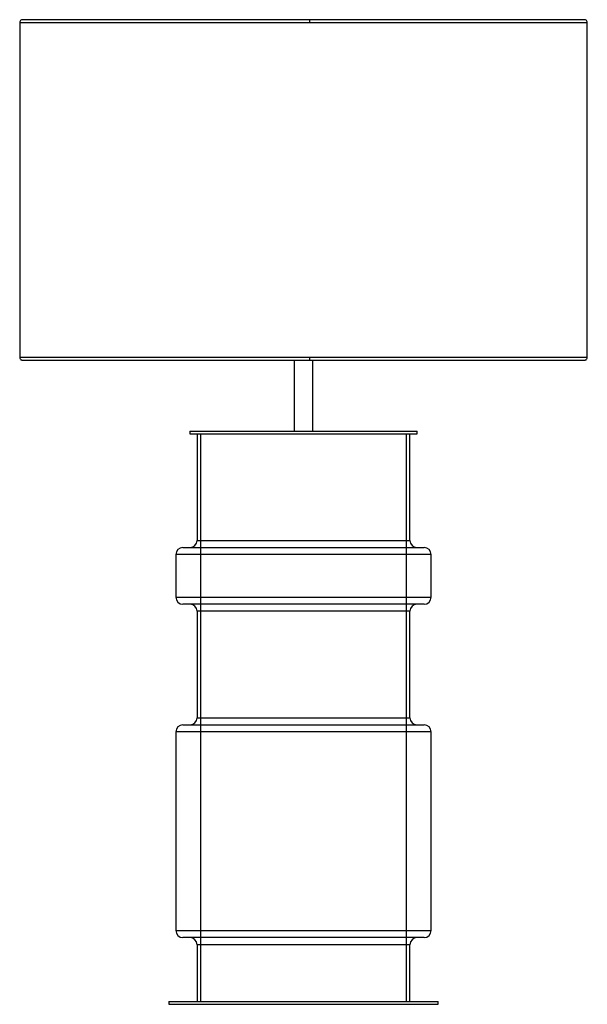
# Model space of a CAD drawing. Header units: millimetres. Extents: x -217 to 183, y -212 to 482.
import ezdxf

# ---------------------------------------------------------------- set-up
doc = ezdxf.new("R2010")
doc.units = ezdxf.units.MM

msp = doc.modelspace()

# ---------------------------------------------------------------- linework, layer by layer
at = {"color": 7, "linetype": 'Continuous', "lineweight": 25}
for p, q in [((-216.65, 480.04), (-216.65, 244.04)), ((181.35, 482.04), (-214.65, 482.04)), ((183.35, 244.04), (183.35, 480.04)), ((-214.65, 242.04), (181.35, 242.04)), ((-23.15, 242.05), (-23.15, 192.05)), ((-23.1, 242.11), (-21.65, 242.04)), ((-11.65, 242.04), (-10.25, 242.11)), ((-10.15, 192.05), (-10.15, 242.05)), ((-96.65, 192.05), (-96.65, 190.05)), ((-96.65, 192.05), (63.35, 192.05)), ((-96.65, 190.05), (63.35, 190.05)), ((-91.65, 190.05), (-91.65, 115.05)), ((-89.15, 190.05), (-89.15, -209.95)), ((55.85, -209.95), (55.85, 190.05)), ((58.35, 115.05), (58.35, 190.05)), ((63.35, 190.05), (63.35, 192.05)), ((-91.64, 115.05), (58.34, 115.05)), ((-106.65, 105.05), (-106.65, 75.05)), ((73.35, 105.05), (-106.65, 105.05)), ((-101.64, 110.05), (68.34, 110.05)), ((73.35, 75.05), (73.35, 105.05)), ((-106.65, 75.05), (73.35, 75.05)), ((68.34, 70.05), (-101.64, 70.05)), ((-91.65, 65.05), (-91.65, -9.95)), ((58.34, 65.05), (-91.64, 65.05)), ((58.35, -9.95), (58.35, 65.05)), ((-91.64, -9.95), (58.34, -9.95)), ((-106.65, -19.95), (-106.65, -159.95)), ((73.35, -19.95), (-106.65, -19.95)), ((-101.64, -14.95), (68.34, -14.95)), ((73.35, -159.95), (73.35, -19.95)), ((-106.65, -159.95), (73.35, -159.95)), ((68.34, -164.95), (-101.64, -164.95)), ((-91.65, -169.95), (-91.65, -209.95)), ((58.34, -169.95), (-91.64, -169.95)), ((58.35, -209.95), (58.35, -169.95)), ((-111.65, -209.95), (-111.65, -211.95)), ((-111.65, -209.95), (78.35, -209.95)), ((-111.65, -211.95), (78.35, -211.95)), ((78.35, -211.95), (78.35, -209.95))]:
    msp.add_line(p, q, dxfattribs=at)
for centre, start, end in [((-96.65, 115.05), 270, 0), ((63.35, 115.05), 180, 270), ((-101.65, 105.05), 90, 180), ((68.35, 105.05), 0, 90), ((-101.65, 75.05), 180, 270), ((-96.65, 65.05), 0, 90), ((63.35, 65.05), 90, 180), ((68.35, 75.05), 270, 0), ((-96.65, -9.95), 270, 0), ((63.35, -9.95), 180, 270), ((-101.65, -19.95), 90, 180), ((68.35, -19.95), 0, 90), ((-101.65, -159.95), 180, 270), ((-96.65, -169.95), 0, 90), ((63.35, -169.95), 90, 180), ((68.35, -159.95), 270, 0)]:
    msp.add_arc(centre, 5, start, end, dxfattribs=at)
for points, knots in [([(-214.65, 482.04), (-214.92, 482.01), (-215.47, 481.95), (-216.18, 481.43), (-216.63, 480.67), (-216.64, 480.11), (-216.64, 479.84)], [0, 0, 0, 0, 0.23877, 0.5, 0.76123, 1, 1, 1, 1]), ([(-216.52, 480.04), (-216.56, 480.04), (-216.76, 480.04), (-215.73, 480.04), (-213.41, 480.04), (-209.66, 480.04), (-204.69, 480.04), (-198.55, 480.04), (-191.36, 480.04), (-183.25, 480.04), (-174.35, 480.04), (-164.8, 480.04), (-154.72, 480.04), (-144.25, 480.04), (-133.52, 480.04), (-122.62, 480.04), (-111.66, 480.04), (-100.73, 480.04), (-89.91, 480.04), (-79.25, 480.04), (-68.17, 480.04), (-56.72, 480.04), (-44.98, 480.04), (-33.71, 480.04), (-22.94, 480.04), (-15.92, 480.04), (-12.51, 480.04)], [0, 0, 0, 0, 0.0130211, 0.0653474, 0.117493, 0.1692809, 0.2205411, 0.2711145, 0.3208546, 0.3696303, 0.4173271, 0.4638479, 0.509113, 0.5530601, 0.5956432, 0.6368316, 0.6766087, 0.7149701, 0.7519224, 0.7874814, 0.8216707, 0.8609304, 0.8983222, 0.9339148, 0.9677818, 1, 1, 1, 1]), ([(-12.55, 482.01), (-12.55, 482.03), (-12.54, 482.09), (-12.53, 481.96), (-12.52, 481.74), (-12.52, 481.48), (-12.51, 481.16), (-12.51, 480.69), (-12.51, 480.3), (-12.51, 480.04)], [0, 0, 0, 0, 0.051196, 0.27474, 0.395959, 0.52047, 0.64573, 0.769106, 1, 1, 1, 1]), ([(-12.51, 480.04), (-9.09, 480.04), (-2.08, 480.04), (8.66, 480.04), (19.86, 480.04), (31.51, 480.04), (42.84, 480.04), (53.78, 480.04), (64.26, 480.04), (74.88, 480.04), (85.58, 480.04), (96.26, 480.04), (106.85, 480.04), (117.23, 480.04), (127.31, 480.04), (136.95, 480.04), (146.03, 480.04), (154.41, 480.04), (161.96, 480.04), (168.56, 480.04), (174.07, 480.04), (178.41, 480.04), (181.44, 480.04), (183.14, 480.04), (183.2, 480.04), (183.22, 480.04)], [0, 0, 0, 0, 0.03308, 0.067852, 0.104396, 0.142788, 0.183097, 0.218201, 0.25471, 0.292651, 0.332038, 0.372878, 0.415168, 0.458889, 0.504012, 0.550487, 0.598251, 0.647223, 0.697303, 0.748373, 0.800299, 0.85293, 0.906102, 0.959642, 1, 1, 1, 1]), ([(183.34, 479.84), (183.33, 480.11), (183.33, 480.67), (182.88, 481.43), (182.17, 481.95), (181.62, 482.01), (181.35, 482.04)], [0, 0, 0, 0, 0.23877, 0.5, 0.76123, 1, 1, 1, 1]), ([(-216.64, 244.24), (-216.64, 243.98), (-216.63, 243.42), (-216.18, 242.66), (-215.47, 242.14), (-214.92, 242.08), (-214.65, 242.04)], [0, 0, 0, 0, 0.23877, 0.5, 0.76123, 1, 1, 1, 1]), ([(-12.51, 244.04), (-15.92, 244.04), (-22.94, 244.04), (-33.71, 244.04), (-44.98, 244.04), (-56.72, 244.04), (-68.17, 244.04), (-79.25, 244.04), (-89.91, 244.04), (-100.73, 244.04), (-111.66, 244.04), (-122.62, 244.04), (-133.52, 244.04), (-144.25, 244.04), (-154.72, 244.04), (-164.8, 244.04), (-174.35, 244.04), (-183.25, 244.04), (-191.36, 244.04), (-198.55, 244.04), (-204.69, 244.04), (-209.66, 244.04), (-213.41, 244.04), (-215.73, 244.04), (-216.76, 244.04), (-216.56, 244.04), (-216.52, 244.04)], [0, 0, 0, 0, 0.0322182, 0.0660852, 0.1016778, 0.1390696, 0.1783293, 0.2125186, 0.2480776, 0.2850299, 0.3233913, 0.3631684, 0.4043568, 0.4469399, 0.490887, 0.5361521, 0.5826729, 0.6303697, 0.6791454, 0.7288855, 0.7794589, 0.8307191, 0.882507, 0.9346526, 0.9869789, 1, 1, 1, 1]), ([(-12.51, 244.04), (-12.51, 243.79), (-12.51, 243.4), (-12.51, 242.93), (-12.52, 242.61), (-12.52, 242.35), (-12.53, 242.13), (-12.54, 242), (-12.55, 242.05), (-12.55, 242.05)], [0, 0, 0, 0, 0.239721, 0.367814, 0.497864, 0.627135, 0.752989, 0.985079, 1, 1, 1, 1]), ([(183.22, 244.04), (183.2, 244.04), (183.14, 244.04), (181.44, 244.04), (178.41, 244.04), (174.07, 244.04), (168.56, 244.04), (161.96, 244.04), (154.41, 244.04), (146.03, 244.04), (136.95, 244.04), (127.31, 244.04), (117.23, 244.04), (106.85, 244.04), (96.26, 244.04), (85.58, 244.04), (74.88, 244.04), (64.26, 244.04), (53.78, 244.04), (42.84, 244.04), (31.51, 244.04), (19.86, 244.04), (8.66, 244.04), (-2.08, 244.04), (-9.09, 244.04), (-12.51, 244.04)], [0, 0, 0, 0, 0.040358, 0.093898, 0.14707, 0.199701, 0.251627, 0.302697, 0.352777, 0.401749, 0.449513, 0.495988, 0.541111, 0.584832, 0.627122, 0.667962, 0.707349, 0.74529, 0.781799, 0.816903, 0.857212, 0.895604, 0.932148, 0.96692, 1, 1, 1, 1]), ([(181.35, 242.04), (181.62, 242.08), (182.17, 242.14), (182.88, 242.66), (183.33, 243.42), (183.33, 243.98), (183.34, 244.24)], [0, 0, 0, 0, 0.23877, 0.5, 0.76123, 1, 1, 1, 1])]:
    msp.add_open_spline(points, degree=3, knots=knots, dxfattribs=at)
msp.add_open_spline([(-23.15, 242.05), (-23.03, 242.05), (-22.8, 242.05), (-21.26, 242.05), (-19.08, 242.05), (-16.51, 242.05), (-13.97, 242.05), (-11.85, 242.05), (-10.39, 242.05), (-10.23, 242.05), (-10.15, 242.05)], degree=3, dxfattribs=at)

doc.saveas('drawing.dxf')
